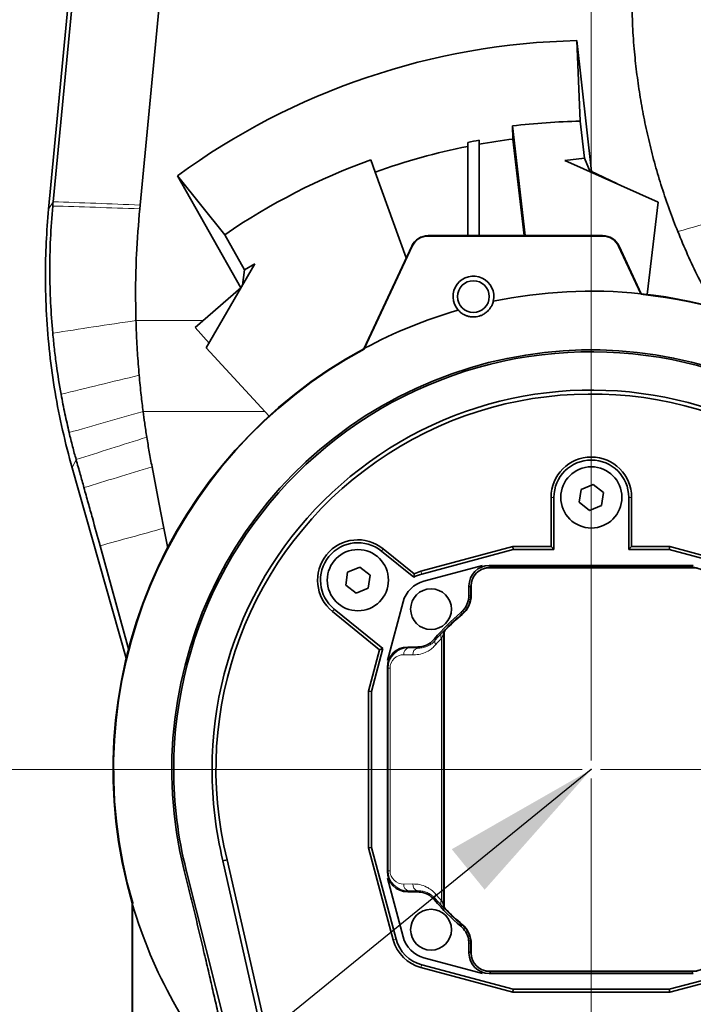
# Model space of a CAD drawing. Header units: millimetres. Extents: x 0 to 12118, y 0 to 8400.
# Tile 16 of 128: x 2052 to 2350, y 4040 to 4475. Entities that reach past the tile are written whole.
import ezdxf

# ---------------------------------------------------------------- set-up
doc = ezdxf.new("R2010")
doc.units = ezdxf.units.MM
doc.header["$LTSCALE"] = 20
doc.header["$PDSIZE"] = -1
doc.styles.add('SLDTEXTSTYLE0', font='TXT', dxfattribs={"width": 0.605})
doc.dimstyles.new('SLDDIMSTYLE1', dxfattribs={"dimtxt": 70, "dimasz": 70, "dimexe": 0, "dimexo": 0.0625, "dimgap": 17.5, "dimtad": 1, "dimdec": 1, "dimrnd": 1e-09, "dimzin": 12, "dimdsep": 46, "dimtxsty": 'SLDTEXTSTYLE0', "dimsah": 1, "dimcen": 0.09, "dimadec": 0, "dimazin": 3, "dimtfac": 1, "dimtmove": 0, "dimatfit": 0, "dimfxl": 1, "dimfrac": 2, "dimtolj": 1, "dimtzin": 12, "dimarcsym": 0})
doc.dimstyles.new('SLDDIMSTYLE2', dxfattribs={"dimtxt": 70, "dimasz": 70, "dimexe": 0, "dimexo": 0.0625, "dimgap": 17.5, "dimtad": 1, "dimdec": 1, "dimrnd": 1e-09, "dimzin": 12, "dimdsep": 46, "dimtxsty": 'SLDTEXTSTYLE0', "dimsah": 1, "dimcen": 0.09, "dimadec": 0, "dimazin": 3, "dimtfac": 1, "dimtofl": 0, "dimtmove": 0, "dimatfit": 3, "dimfxl": 1, "dimfrac": 2, "dimtolj": 1, "dimtzin": 12, "dimarcsym": 0})
doc.dimstyles.new('SLDDIMSTYLE4', dxfattribs={"dimtxt": 0.18, "dimasz": 70, "dimexe": 0, "dimexo": 0.0625, "dimgap": 0, "dimtad": 0, "dimtih": 1, "dimtoh": 1, "dimdec": 0, "dimrnd": 1e-09, "dimzin": 0, "dimdsep": 46, "dimtxsty": 'Standard', "dimsah": 1, "dimcen": 0.09, "dimadec": 0, "dimazin": 0, "dimtfac": 70, "dimtdec": 0, "dimtofl": 0, "dimtmove": 0, "dimatfit": 3, "dimfxl": 1, "dimfrac": 2, "dimtolj": 1, "dimtzin": 0, "dimarcsym": 0})

# ---------------------------------------------------------------- blocks, each defined once
blk = doc.blocks.new('_D_43')
at = {"color": 7, "linetype": 'Continuous', "lineweight": 0}
for p, q in [((1898.44, 4693.87), (1898.44, 4813.87)), ((2341.63, 4693.87), (1868.44, 4693.87)), ((1898.44, 4693.87), (1898.44, 4543.87)), ((2341.63, 4543.87), (1868.44, 4543.87)), ((1898.44, 4543.87), (1898.44, 4423.87))]:
    blk.add_line(p, q, dxfattribs=at)
at = {"color": 7, "linetype": 'Continuous', "lineweight": 18}
for centre, start, end in [((1844.72, 4591.65), 63.4349, 116.5651), ((1844.72, 4646.09), 243.4349, 296.5651)]:
    blk.add_arc(centre, 120.11, start, end, dxfattribs=at)
for points in [[(1898.44, 4693.87), (1908.44, 4763.87), (1888.44, 4763.87)], [(1898.44, 4543.87), (1888.44, 4473.87), (1908.44, 4473.87)]]:
    blk.add_solid(points, dxfattribs=at)
at = {"color": 7, "linetype": 'Continuous', "lineweight": 18, "insert": (1808.2, 4538.66), "char_height": 70, "attachment_point": 1, "rotation": 90, "style": 'SLDTEXTSTYLE0'}
blk.add_mtext('150', dxfattribs=at)
blk = doc.blocks.new('_D_45')
at = {"color": 7, "linetype": 'Continuous', "lineweight": 0}
for p, q in [((2195.63, 4697.87), (2195.63, 4868.1)), ((2304.63, 4147.87), (2304.63, 4868.1)), ((2195.63, 4838.1), (1805.55, 4838.1)), ((2195.63, 4838.1), (2304.63, 4838.1)), ((2304.63, 4838.1), (2424.63, 4838.1))]:
    blk.add_line(p, q, dxfattribs=at)
at = {"color": 7, "linetype": 'Continuous', "lineweight": 18}
for centre, start, end in [((1925.66, 4891.82), 153.4349, 206.5651), ((1871.22, 4891.82), 333.4349, 26.5651)]:
    blk.add_arc(centre, 120.11, start, end, dxfattribs=at)
for points in [[(2195.63, 4838.1), (2125.63, 4848.1), (2125.63, 4828.1)], [(2304.63, 4838.1), (2374.63, 4828.1), (2374.63, 4848.1)]]:
    blk.add_solid(points, dxfattribs=at)
at = {"color": 7, "linetype": 'Continuous', "lineweight": 18, "insert": (1818.23, 4928.34), "char_height": 70, "attachment_point": 1, "style": 'SLDTEXTSTYLE0'}
blk.add_mtext('109', dxfattribs=at)
blk = doc.blocks.new('_D_46')
at = {"color": 7, "linetype": 'Continuous', "lineweight": 0}
for p, q in [((2341.63, 4543.87), (1866.89, 4543.87)), ((1896.89, 4143.87), (1896.89, 4543.87)), ((2300.63, 4143.87), (1866.89, 4143.87))]:
    blk.add_line(p, q, dxfattribs=at)
at = {"color": 7, "linetype": 'Continuous', "lineweight": 18}
for centre, start, end in [((1843.18, 4316.65), 63.4349, 116.5651), ((1843.18, 4371.09), 243.4349, 296.5651)]:
    blk.add_arc(centre, 120.11, start, end, dxfattribs=at)
for points in [[(1896.89, 4543.87), (1886.89, 4473.87), (1906.89, 4473.87)], [(1896.89, 4143.87), (1906.89, 4213.87), (1886.89, 4213.87)]]:
    blk.add_solid(points, dxfattribs=at)
at = {"color": 7, "linetype": 'Continuous', "lineweight": 18, "insert": (1806.66, 4263.66), "char_height": 70, "attachment_point": 1, "rotation": 90, "style": 'SLDTEXTSTYLE0'}
blk.add_mtext('400', dxfattribs=at)
blk = doc.blocks.new('_D_47')
at = {"color": 7, "linetype": 'Continuous', "lineweight": 0}
for p, q in [((2308.63, 4143.87), (3618.52, 4143.87)), ((3588.52, 4143.87), (3588.52, 3778.87)), ((2578.63, 3778.87), (3618.52, 3778.87))]:
    blk.add_line(p, q, dxfattribs=at)
at = {"color": 7, "linetype": 'Continuous', "lineweight": 18}
for points in [[(3588.52, 4143.87), (3578.52, 4073.87), (3598.52, 4073.87)], [(3588.52, 3778.87), (3598.52, 3848.87), (3578.52, 3848.87)]]:
    blk.add_solid(points, dxfattribs=at)
at = {"color": 7, "linetype": 'Continuous', "lineweight": 18, "insert": (3498.29, 3881.16), "char_height": 70, "attachment_point": 1, "rotation": 90, "style": 'SLDTEXTSTYLE0'}
blk.add_mtext('365', dxfattribs=at)
blk = doc.blocks.new('_D_48')
at = {"color": 7, "linetype": 'Continuous', "lineweight": 0}
for p, q in [((2304.63, 4139.87), (2304.63, 3155.59)), ((2574.63, 3934.87), (2574.63, 3155.59)), ((2304.63, 3185.59), (2574.63, 3185.59))]:
    blk.add_line(p, q, dxfattribs=at)
at = {"color": 7, "linetype": 'Continuous', "lineweight": 18}
for points in [[(2304.63, 3185.59), (2374.63, 3175.59), (2374.63, 3195.59)], [(2574.63, 3185.59), (2504.63, 3195.59), (2504.63, 3175.59)]]:
    blk.add_solid(points, dxfattribs=at)
at = {"color": 7, "linetype": 'Continuous', "lineweight": 18, "insert": (2359.42, 3275.82), "char_height": 70, "attachment_point": 1, "style": 'SLDTEXTSTYLE0'}
blk.add_mtext('270', dxfattribs=at)

msp = doc.modelspace()

# ---------------------------------------------------------------- linework, layer by layer
at = {"color": 7, "linetype": 'Continuous', "lineweight": 35}
for p, q in [((2105.32018, 4811.870777), (2065.167647, 4391.049059)), ((2298.191632, 4465.377524), (2299.738339, 4429.828965)), ((2298.191632, 4465.377524), (2304.776521, 4407.582699)), ((2270.041034, 4421.954558), (2269.788085, 4427.740708)), ((2269.788085, 4427.740708), (2275.436069, 4379.370777)), ((2299.738339, 4429.828965), (2301.637813, 4413.561664)), ((2250.1154, 4420.509409), (2250.1154, 4418.743838)), ((2250.1154, 4379.370777), (2250.1154, 4418.743838)), ((2255.1154, 4419.688347), (2255.1154, 4421.44791)), ((2255.1154, 4419.688347), (2255.1154, 4379.370777)), ((2275.013389, 4379.370777), (2270.041034, 4421.954558)), ((2301.637813, 4413.561664), (2292.951655, 4412.562391)), ((2304.187085, 4407.52687), (2301.637813, 4413.561664)), ((2209.293221, 4407.38179), (2207.329027, 4412.810903)), ((2292.951655, 4412.562391), (2334.102743, 4394.1192)), ((2121.999787, 4405.742963), (2142.929072, 4379.771731)), ((2149.995387, 4356.260907), (2121.999787, 4405.742963)), ((2222.968199, 4369.583576), (2209.293221, 4407.38179)), ((2304.470713, 4407.399752), (2304.430049, 4407.747998)), ((2304.430049, 4407.747998), (2315.846089, 4402.301509)), ((2105.36152, 4391.176987), (2105.51952, 4392.832921)), ((2334.102743, 4394.1192), (2329.222391, 4353.432571)), ((2151.572818, 4364.289448), (2142.929072, 4379.771731)), ((2309.628607, 4379.370777), (2232.628607, 4379.370777)), ((2232.628607, 4379.161252), (2309.628607, 4379.161252)), ((2225.378145, 4374.751723), (2204.264038, 4329.472375)), ((2225.568039, 4374.663174), (2204.572967, 4329.639097)), ((2326.445907, 4353.739797), (2316.689176, 4374.663174)), ((2326.688939, 4353.714389), (2316.87907, 4374.751723)), ((2156.159092, 4366.910759), (2134.716367, 4329.807172)), ((2156.159092, 4366.910759), (2151.572818, 4364.289448)), ((2150.751568, 4357.553808), (2151.572818, 4364.289448)), ((2129.817378, 4338.832764), (2150.013345, 4356.276417)), ((2326.445907, 4353.739797), (2326.537624, 4353.502191)), ((2326.537624, 4353.502191), (2326.688939, 4353.714389)), ((2103.712384, 4341.895362), (2103.712427, 4341.893836)), ((2135.968072, 4331.97307), (2129.817378, 4338.832764)), ((2134.716367, 4329.807172), (2162.425153, 4299.752712)), ((2204.264038, 4329.472375), (2204.437895, 4329.308518)), ((2204.572967, 4329.639097), (2204.437895, 4329.308518)), ((2106.867401, 4301.798096), (2106.866982, 4301.801333)), ((2075.562861, 4276.8999), (2099.412668, 4192.936225)), ((2300.081426, 4267.428371), (2299.27405, 4261.7116)), ((2305.435984, 4269.587548), (2300.081426, 4267.428371)), ((2309.983165, 4266.029954), (2305.435984, 4269.587548)), ((2309.175788, 4260.313183), (2309.983165, 4266.029954)), ((2286.844617, 4263.870777), (2286.844617, 4242.154767)), ((2288.128607, 4240.870777), (2288.128607, 4263.870777)), ((2299.27405, 4261.7116), (2303.821231, 4258.154005)), ((2321.128607, 4263.870777), (2321.128607, 4240.870777)), ((2322.412598, 4242.154767), (2322.412598, 4263.870777)), ((2303.821231, 4258.154005), (2309.175788, 4260.313183)), ((2116.029221, 4250.306005), (2117.731079, 4241.490875)), ((2212.019325, 4240.188069), (2226.270064, 4228.635286)), ((2226.429461, 4230.158977), (2212.827906, 4241.18548)), ((2270.042721, 4242.154767), (2229.444503, 4231.276508)), ((2229.776824, 4230.036268), (2270.211761, 4240.870777)), ((2286.844617, 4242.154767), (2270.042721, 4242.154767)), ((2270.211761, 4240.870777), (2270.042721, 4242.154767)), ((2270.211761, 4240.870777), (2288.128607, 4240.870777)), ((2286.844617, 4242.154767), (2288.128607, 4240.870777)), ((2321.128607, 4240.870777), (2322.412598, 4242.154767)), ((2321.128607, 4240.870777), (2339.045453, 4240.870777)), ((2339.214494, 4242.154767), (2322.412598, 4242.154767)), ((2339.045453, 4240.870777), (2339.214494, 4242.154767)), ((2339.045453, 4240.870777), (2379.48039, 4230.036268)), ((2379.812711, 4231.276508), (2339.214494, 4242.154767)), ((2197.081426, 4230.928371), (2196.27405, 4225.2116)), ((2202.435984, 4233.087548), (2197.081426, 4230.928371)), ((2206.983165, 4229.529954), (2202.435984, 4233.087548)), ((2256.628607, 4233.870777), (2230.75406, 4226.937713)), ((2349.629978, 4233.870777), (2259.627236, 4233.870777)), ((2349.628607, 4232.870777), (2259.628607, 4232.870777)), ((2348.827045, 4233.067844), (2260.430169, 4233.067844)), ((2206.175788, 4223.813183), (2206.983165, 4229.529954)), ((2226.270064, 4228.635286), (2226.429461, 4230.158977)), ((2196.27405, 4225.2116), (2200.821231, 4221.654005)), ((2200.821231, 4221.654005), (2206.175788, 4223.813183)), ((2250.628607, 4224.872148), (2250.628607, 4220.707554)), ((2251.43154, 4224.069215), (2251.43154, 4220.330434)), ((2251.628607, 4224.870777), (2251.628607, 4220.708268)), ((2190.429309, 4213.556073), (2211.230928, 4196.692625)), ((2212.686852, 4197.165248), (2191.23789, 4214.553484)), ((2221.561671, 4217.745325), (2214.628607, 4191.870777)), ((2239.43154, 4084.19263), (2239.43154, 4203.548923)), ((2239.628607, 4203.870777), (2239.628607, 4083.870777)), ((2211.230928, 4196.692625), (2206.344617, 4178.456663)), ((2207.628607, 4178.287623), (2212.686852, 4197.165248)), ((2211.230928, 4196.692625), (2212.686852, 4197.165248)), ((2227.79183, 4197.870777), (2223.627236, 4197.870777)), ((2214.628607, 4188.872148), (2214.628607, 4098.869406)), ((2207.628607, 4178.287623), (2206.344617, 4178.456663)), ((2206.344617, 4178.456663), (2206.344617, 4109.28489)), ((2207.628607, 4109.453931), (2207.628607, 4178.287623)), ((2207.628607, 4109.453931), (2206.344617, 4109.28489)), ((2206.344617, 4109.28489), (2217.222876, 4068.686673)), ((2218.463116, 4069.018994), (2207.628607, 4109.453931)), ((2142.113141, 4103.523392), (2143.887201, 4103.94699)), ((2142.113141, 4103.523392), (2158.870575, 4029.002069)), ((2143.887201, 4103.94699), (2160.578255, 4031.145572)), ((2155.1391, 3983.306999), (2125.891053, 4099.448667)), ((2214.628607, 4095.870777), (2221.561671, 4069.996229)), ((2223.627236, 4089.870777), (2227.79183, 4089.870777)), ((2102.26209, 4084.937532), (2102.035273, 4084.905186)), ((2102.035273, 4084.905186), (2102.035273, 3994.404346)), ((2102.244797, 4084.190013), (2102.26209, 4084.937532)), ((2102.244797, 3994.303283), (2102.244797, 4084.190013)), ((2250.628607, 4067.034), (2250.628607, 4062.869406)), ((2251.43154, 4067.41112), (2251.43154, 4063.672339)), ((2251.628607, 4067.033286), (2251.628607, 4062.870777)), ((2270.211761, 4046.870777), (2229.776824, 4057.705285)), ((2230.75406, 4060.803841), (2256.628607, 4053.870777)), ((2379.48039, 4057.705285), (2339.045453, 4046.870777)), ((2229.444503, 4056.465046), (2270.042721, 4045.586786)), ((2259.627236, 4053.870777), (2349.629978, 4053.870777)), ((2259.628607, 4054.870777), (2349.628607, 4054.870777)), ((2260.430169, 4054.67371), (2348.827045, 4054.67371)), ((2339.214494, 4045.586786), (2379.812711, 4056.465046)), ((2270.211761, 4046.870777), (2270.042721, 4045.586786)), ((2270.042721, 4045.586786), (2339.214494, 4045.586786)), ((2339.045453, 4046.870777), (2270.211761, 4046.870777)), ((2339.045453, 4046.870777), (2339.214494, 4045.586786))]:
    msp.add_line(p, q, dxfattribs=at)
at = {"color": 8, "linetype": 'Continuous', "lineweight": 18}
for p, q in [((2065.167647, 4391.049059), (2067.142183, 4394.312814)), ((2232.628607, 4379.161252), (2232.628607, 4379.370777)), ((2309.628607, 4379.161252), (2309.628607, 4379.370777)), ((2225.378145, 4374.751723), (2225.568039, 4374.663174)), ((2316.87907, 4374.751723), (2316.689176, 4374.663174)), ((2103.712384, 4341.895362), (2133.363203, 4341.895362)), ((2160.536422, 4301.801333), (2106.866982, 4301.801333)), ((2075.562861, 4276.8999), (2077.310028, 4280.550956)), ((2288.128607, 4263.870777), (2286.844617, 4263.870777)), ((2321.128607, 4263.870777), (2322.412598, 4263.870777)), ((2212.019325, 4240.188069), (2212.827906, 4241.18548)), ((2229.776824, 4230.036268), (2229.444503, 4231.276508)), ((2259.627236, 4233.870777), (2260.430169, 4233.067844)), ((2348.827045, 4233.067844), (2349.629978, 4233.870777)), ((2251.43154, 4224.069215), (2250.628607, 4224.872148)), ((2191.23789, 4214.553484), (2190.429309, 4213.556073)), ((2240.23519, 4205.637868), (2240.266704, 4205.625632)), ((2235.801818, 4200.838711), (2238.419508, 4203.795192)), ((2238.522106, 4085.959181), (2238.522106, 4201.782372)), ((2239.400329, 4203.561474), (2239.400329, 4084.18008)), ((2223.627236, 4197.870777), (2224.036862, 4197.461152)), ((2224.036862, 4197.461152), (2228.016626, 4197.391685)), ((2225.895305, 4194.392142), (2221.915541, 4194.461609)), ((2214.931658, 4188.569097), (2214.628607, 4188.872148)), ((2214.931658, 4188.569097), (2215.80988, 4188.569097)), ((2214.931658, 4099.172456), (2214.931658, 4188.569097)), ((2215.80988, 4188.569097), (2215.80988, 4099.172456)), ((2120.383589, 4143.870777), (2137.271892, 4143.870777)), ((2125.891053, 4099.448667), (2125.021664, 4099.232595)), ((2214.628607, 4098.869406), (2214.931658, 4099.172456)), ((2214.931658, 4099.172456), (2215.80988, 4099.172456)), ((2221.915541, 4093.279945), (2225.895305, 4093.349412)), ((2224.036862, 4090.280402), (2223.627236, 4089.870777)), ((2228.016626, 4090.349869), (2224.036862, 4090.280402)), ((2238.419508, 4083.946361), (2235.801818, 4086.902843)), ((2240.266704, 4082.115922), (2240.23519, 4082.103686)), ((2218.463116, 4069.018994), (2217.222876, 4068.686673)), ((2250.628607, 4062.869406), (2251.43154, 4063.672339)), ((2229.776824, 4057.705285), (2229.444503, 4056.465046)), ((2260.430169, 4054.67371), (2259.627236, 4053.870777)), ((2349.629978, 4053.870777), (2348.827045, 4054.67371))]:
    msp.add_line(p, q, dxfattribs=at)
at = {"color": 7, "linetype": 'Continuous', "lineweight": 35, "flags": 128}
for points in [[(2067.142151, 4394.312761), (2096.351376, 4697.029268), (2115.842799, 4899.033116), (2134.010782, 5087.321177)], [(2169.156234, 5059.782438), (2144.071246, 4796.877324), (2124.795381, 4594.855123), (2105.51952, 4392.832921)], [(2116.029221, 4250.306005), (2114.709831, 4257.139066), (2113.390425, 4263.972124), (2110.808194, 4277.345303)], [(2100.481089, 4197.025402), (2100.181056, 4198.109646), (2087.890825, 4242.523766)]]:
    msp.add_lwpolyline(points, dxfattribs=at)
at = {"color": 8, "linetype": 'Continuous', "lineweight": 18, "flags": 128}
for points in [[(2250.628607, 4220.707554), (2251.030802, 4220.518884), (2251.43154, 4220.330434)], [(2247.802898, 4212.623635), (2247.466582, 4212.798333), (2247.029101, 4213.02493)], [(2235.474454, 4201.470283), (2235.648646, 4201.133853), (2235.801818, 4200.838711)], [(2239.43154, 4203.548923), (2239.405213, 4203.55951), (2239.400329, 4203.561474)], [(2228.016626, 4197.391685), (2227.941852, 4197.550889), (2227.79183, 4197.870777)], [(2227.79183, 4089.870777), (2227.941852, 4090.190664), (2228.016626, 4090.349869)], [(2239.400329, 4084.18008), (2239.405213, 4084.182044), (2239.43154, 4084.19263)], [(2247.029101, 4074.716624), (2247.365531, 4074.890816), (2247.802898, 4075.117919)], [(2251.43154, 4067.41112), (2251.030802, 4067.22267), (2250.628607, 4067.034)]]:
    msp.add_lwpolyline(points, dxfattribs=at)
at = {"color": 7, "linetype": 'Continuous', "lineweight": 35}
for centre, radius in [((2252.6154, 4352.484358), 7), ((2304.628607, 4263.870777), 13.5), ((2201.628607, 4227.370777), 13.5), ((2233.917929, 4214.581455), 9), ((2233.917929, 4073.160099), 9)]:
    msp.add_circle(centre, radius, dxfattribs=at)
for centre, radius, start, end in [((2304.628607, 4143.870777), 286, 90.9797392, 96.9971521), ((2304.628607, 4143.870777), 280.226497, 101.21742453, 109.88956672), ((2304.628607, 4143.870777), 281.958548, 100.11384183, 101.14763099), ((2304.628607, 4143.870777), 280.226497, 97.08993795, 100.17701814), ((2304.628607, 4143.870777), 286, 109.88956672, 124.42889101), ((2232.628607, 4371.370777), 8, 90, 155), ((2232.628607, 4371.370777), 7.790475, 90, 155), ((2309.628607, 4371.370777), 8, 25, 90), ((2309.628607, 4371.370777), 7.790475, 25, 90), ((2252.6154, 4352.484358), 9, 346.53282856, 221.46717144), ((2304.628607, 4143.870777), 211, 84.06503586, 101.83107375), ((2304.628607, 4143.870777), 210.773183, 37.25854646, 84.03355879), ((2304.628607, 4143.870777), 211, 37.26927153, 83.99868224), ((2304.628607, 4143.870777), 211, 106.16892625, 118.30710227), ((2304.628607, 4143.870777), 211, 118.40242662, 196.22784571), ((2304.628607, 4143.870777), 210.773183, 118.38204184, 196.23663377), ((2304.628607, 4143.870777), 185.070855, 30.22557927, 193.95708626), ((2304.628607, 4143.870777), 184.245018, 64.31289677, 180), ((2304.628607, 4143.870777), 167.356716, 64.25985018, 180), ((2304.628607, 4143.870777), 165.625205, 56, 193.94846017), ((2304.628607, 4263.870777), 17.783991, 0, 180), ((2304.628607, 4263.870777), 16.5, 0, 180), ((2201.628607, 4227.370777), 17.783991, 50.96902287, 230.96902287), ((2201.628607, 4227.370777), 16.5, 50.96902287, 230.96902287), ((2233.917929, 4214.581455), 17.283991, 105, 115.67464877), ((2259.628607, 4224.870777), 8, 90, 180), ((2349.628607, 4224.870777), 8, 0, 90), ((2234.118707, 4214.380677), 13, 105, 165), ((2233.917929, 4214.581455), 16, 105, 118.55431037), ((2240.628607, 4220.708268), 11, 309.7918195, 0), ((2304.628607, 4143.870777), 90, 129.79141064, 140.20858936), ((2304.628607, 4143.870777), 89, 129.7918195, 136.39718103), ((2304.628607, 4143.870777), 89.197067, 129.57446054, 136.18423265), ((2241.628607, 4203.870777), 2, 136.39718103, 180), ((2304.628607, 4143.870777), 211, 196.43020951, 221.67319299), ((2304.628607, 4143.870777), 90, 219.79141064, 230.20858936), ((2241.628607, 4083.870777), 2, 180, 223.60281897), ((2304.628607, 4143.870777), 89, 223.60281897, 230.2081805), ((2304.628607, 4143.870777), 89.197067, 223.81576735, 230.42553946), ((2240.628607, 4067.033286), 11, 0, 50.2081805), ((2233.917929, 4073.160099), 17.283991, 195, 255), ((2233.917929, 4073.160099), 16, 195, 255), ((2234.118707, 4073.360877), 13, 195, 255), ((2259.628607, 4062.870777), 8, 180, 270), ((2349.628607, 4062.870777), 8, 270, 0)]:
    msp.add_arc(centre, radius, start, end, dxfattribs=at)
at = {"color": 8, "linetype": 'Continuous', "lineweight": 18}
for centre, radius, start, end in [((2242.400815, 4203.561094), 3.000487, 136.19981726, 179.99275631), ((2237.359028, 4200.027245), 1.755956, 152.47587437, 218.8340527), ((2239.992541, 4202.866349), 1.826796, 149.43902141, 216.39692657), ((2224.613284, 4194.803612), 2.719335, 102.23793376, 187.22505868), ((2228.593048, 4194.734145), 2.719335, 102.23793376, 187.22505868), ((2224.613284, 4092.937942), 2.719335, 172.77494132, 257.76206624), ((2228.593048, 4093.007409), 2.719335, 172.77494132, 257.76206624), ((2237.359028, 4087.714309), 1.755956, 141.1659473, 207.52412563), ((2566.055134, 3915.321801), 372.165698, 152.54614994, 152.65566738), ((2239.992541, 4084.875205), 1.826796, 143.60307343, 210.56097859), ((2242.400815, 4084.180459), 3.000487, 180.00724369, 223.80018274)]:
    msp.add_arc(centre, radius, start, end, dxfattribs=at)
at = {"color": 7, "linetype": 'Continuous', "lineweight": 35}
for centre, major_axis, ratio, start_param, end_param in [((2304.628607, 4155.84215), (0, 309.602397), 0.9992521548, 0.020808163, 0.6314592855), ((2259.629978, 4224.869406), (-6.3659, 6.3659), 0.9996954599, 5.497939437, 7.0684311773), ((2260.432911, 4224.066473), (-6.3659, 6.3659), 0.9996954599, 5.497939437, 5.8211856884), ((2348.824303, 4224.066473), (6.3659, 6.3659), 0.9996954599, 0.4619996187, 0.7852458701), ((2260.432911, 4224.066473), (-6.3659, 6.3659), 0.9996954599, 0.4619996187, 0.7852458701), ((2223.629978, 4188.869406), (-6.3659, 6.3659), 0.9996954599, 5.497939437, 7.0684311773), ((2302.316222, 4143.870777), (181.932632, 0), 0.9999192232, 3.1415926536, 3.3882745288), ((2307.882992, 4143.870777), (170.611101, 0), 0.9998180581, 3.1415926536, 3.3803861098), ((2223.629978, 4098.872148), (-6.3659, -6.3659), 0.9996954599, 5.497939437, 7.0684311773), ((2259.629978, 4062.872148), (-6.3659, -6.3659), 0.9996954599, 5.497939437, 7.0684311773), ((2260.432911, 4063.675081), (-6.3659, -6.3659), 0.9996954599, 5.497939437, 5.8211856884), ((2260.432911, 4063.675081), (-6.3659, -6.3659), 0.9996954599, 0.4619996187, 0.7852458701), ((2348.824303, 4063.675081), (6.3659, -6.3659), 0.9996954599, 5.497939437, 5.8211856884)]:
    msp.add_ellipse(centre, major_axis=major_axis, ratio=ratio, start_param=start_param, end_param=end_param, dxfattribs=at)
at = {"color": 8, "linetype": 'Continuous', "lineweight": 18}
for centre, major_axis, ratio, start_param, end_param in [((2301.01994, 4143.870777), (85.210059, 0), 0.9998476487, 2.3941888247, 2.438982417), ((2224.038722, 4188.460662), (8.416563, -3.537182), 0.9834151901, 1.9629149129, 3.5334066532), ((2221.917401, 4188.460662), (5.643148, -2.395374), 0.9751955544, 1.9635715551, 3.5340632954), ((2224.038722, 4099.280891), (8.416563, 3.537182), 0.9834151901, 2.749778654, 4.3202703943), ((2221.917401, 4099.280891), (5.643148, 2.395374), 0.9751955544, 2.7491220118, 4.3196137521), ((2301.01994, 4143.870777), (85.210059, 0), 0.9998476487, 3.8442028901, 3.8889964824)]:
    msp.add_ellipse(centre, major_axis=major_axis, ratio=ratio, start_param=start_param, end_param=end_param, dxfattribs=at)
at = {"color": 7, "linetype": 'Continuous', "lineweight": 35}
for points, knots in [([(2323.302244, 4506.381275), (2323.057831, 4502.564381), (2322.569003, 4494.930553), (2322.45158, 4483.426643), (2322.779798, 4471.902395), (2323.562204, 4460.860651), (2324.713704, 4450.342811), (2326.173829, 4440.338106), (2327.994701, 4430.374886), (2330.187007, 4420.413166), (2332.750047, 4410.483423), (2335.705065, 4400.586779), (2339.007503, 4390.777821), (2341.527565, 4384.342076), (2342.787591, 4381.124216)], [0, 0, 0, 0, 0.0897288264, 0.1794585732, 0.2698211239, 0.360184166, 0.4391072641, 0.5180304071, 0.5973593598, 0.6766883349, 0.7572919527, 0.837895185, 0.9189479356, 1, 1, 1, 1]), ([(2066.966643, 4392.420402), (2066.594695, 4387.575849), (2065.8508, 4377.886737), (2065.621541, 4363.669396), (2065.939477, 4349.80867), (2066.649676, 4340.833634), (2067.005112, 4336.341858)], [0, 0, 0, 0, 0.2595401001, 0.519080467, 0.7593121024, 1, 1, 1, 1]), ([(2067.143394, 4394.312719), (2067.127705, 4394.14951), (2067.096329, 4393.823091), (2067.036937, 4393.192331), (2066.994358, 4392.724749), (2066.966643, 4392.420402)], [0, 0, 0, 0, 0.2587676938, 0.5175353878, 1, 1, 1, 1]), ([(2065.168839, 4391.048947), (2064.769121, 4386.149867), (2063.969677, 4376.351623), (2063.63929, 4360.798801), (2064.081679, 4344.445877), (2065.505611, 4327.338356), (2067.884921, 4310.340821), (2071.138011, 4293.481856), (2074.088679, 4282.42724), (2075.56394, 4276.900204)], [0, 0, 0, 0, 0.1279083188, 0.2558188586, 0.4046699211, 0.5535174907, 0.7023573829, 0.8511860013, 1, 1, 1, 1]), ([(2103.712384, 4341.895362), (2103.6286, 4346.752179), (2103.461033, 4356.46578), (2103.891001, 4372.912431), (2104.821053, 4384.464468), (2105.361242, 4391.174074)], [0, 0, 0, 0, 0.2953711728, 0.5907403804, 1, 1, 1, 1]), ([(2342.787591, 4381.124216), (2344.201226, 4377.720973), (2347.028495, 4370.914493), (2351.773403, 4360.999743), (2355.734722, 4353.246002), (2358.249871, 4348.903092), (2358.950761, 4347.692864)], [0, 0, 0, 0, 0.297470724, 0.5949409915, 0.8871232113, 1, 1, 1, 1]), ([(2261.367931, 4350.388364), (2261.211357, 4349.855401), (2260.928426, 4348.892333), (2260.132117, 4347.439182), (2259.140226, 4346.215029), (2257.90599, 4345.150531), (2256.613953, 4344.370394), (2255.176973, 4343.81925), (2253.838005, 4343.535202), (2252.310914, 4343.442653), (2250.829976, 4343.619197), (2249.469346, 4344.016804), (2248.157263, 4344.621403), (2246.906931, 4345.448174), (2246.216722, 4346.165656), (2245.871382, 4346.524641)], [0, 0, 0, 0, 0.11964203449, 0.21619421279, 0.312433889, 0.37701260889, 0.4420475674, 0.48732771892, 0.53277600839, 0.57589930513, 0.64919419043, 0.71683855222, 0.78466482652, 0.89225915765, 1, 1, 1, 1]), ([(2103.712427, 4341.893836), (2103.791667, 4339.533795), (2103.950147, 4334.813714), (2104.390041, 4326.758072), (2104.854357, 4321.069386), (2105.126275, 4317.737904)], [0, 0, 0, 0, 0.2929699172, 0.5859399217, 1, 1, 1, 1]), ([(2067.005112, 4336.341858), (2067.236993, 4333.992393), (2067.700756, 4329.293463), (2068.835829, 4320.27897), (2069.956245, 4313.648935), (2070.683209, 4309.347149)], [0, 0, 0, 0, 0.25989893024, 0.51979787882, 1, 1, 1, 1]), ([(2105.126275, 4317.737904), (2105.262622, 4316.26799), (2105.535317, 4313.328146), (2106.094527, 4308.013094), (2106.571869, 4304.174502), (2106.866982, 4301.801333)], [0, 0, 0, 0, 0.2762831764, 0.5525695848, 1, 1, 1, 1]), ([(2070.683209, 4309.347149), (2070.95239, 4307.89828), (2071.490752, 4305.000542), (2072.635209, 4299.362093), (2073.596911, 4295.190262), (2074.227316, 4292.455588)], [0, 0, 0, 0, 0.2562236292, 0.5124475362, 1, 1, 1, 1]), ([(2108.503775, 4290.442455), (2108.341482, 4291.481169), (2108.016894, 4293.558599), (2107.460843, 4297.342476), (2107.094722, 4300.09135), (2106.867401, 4301.798096)], [0, 0, 0, 0, 0.2748945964, 0.5497896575, 1, 1, 1, 1]), ([(2074.227316, 4292.455588), (2074.474007, 4291.434845), (2074.967389, 4289.39336), (2075.976713, 4285.42024), (2076.782776, 4282.479146), (2077.311151, 4280.551256)], [0, 0, 0, 0, 0.2562285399, 0.5124571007, 1, 1, 1, 1]), ([(2110.808194, 4277.345303), (2110.597834, 4278.446744), (2110.177115, 4280.649629), (2109.3861, 4285.011603), (2108.855024, 4288.280464), (2108.503775, 4290.442455)], [0, 0, 0, 0, 0.25295601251, 0.50591286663, 1, 1, 1, 1]), ([(2077.309995, 4280.550886), (2077.61183, 4279.471669), (2078.215502, 4277.313232), (2079.366122, 4273.194661), (2080.214041, 4270.154703), (2080.760795, 4268.194482)], [0, 0, 0, 0, 0.2620911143, 0.5241827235, 1, 1, 1, 1]), ([(2080.760795, 4268.194482), (2081.383242, 4265.960399), (2082.628135, 4261.492235), (2085.006662, 4252.935848), (2086.758375, 4246.612008), (2087.890825, 4242.523766)], [0, 0, 0, 0, 0.2611851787, 0.5223703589, 1, 1, 1, 1]), ([(2247.029101, 4213.02493), (2247.517175, 4213.485704), (2248.819668, 4214.715343), (2250.292173, 4217.342519), (2250.516463, 4219.585877), (2250.628607, 4220.707554)], [0, 0, 0, 0, 0.2305598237, 0.6152802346, 1, 1, 1, 1]), ([(2251.43154, 4220.330434), (2251.319366, 4219.208786), (2251.095017, 4216.965488), (2249.616543, 4214.326584), (2248.301429, 4213.091739), (2247.802898, 4212.623635)], [0, 0, 0, 0, 0.38306652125, 0.7661336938, 1, 1, 1, 1]), ([(2240.266704, 4205.625632), (2240.032733, 4205.320784), (2239.592044, 4204.746597), (2239.437974, 4203.974234), (2239.43222, 4203.593868), (2239.43154, 4203.548923)], [0, 0, 0, 0, 0.4995240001, 0.9408625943, 1, 1, 1, 1]), ([(2227.79183, 4197.870777), (2228.461749, 4197.912461), (2230.249521, 4198.023703), (2233.062341, 4199.099976), (2234.670417, 4200.680181), (2235.474454, 4201.470283)], [0, 0, 0, 0, 0.2305598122, 0.6152802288, 1, 1, 1, 1]), ([(2125.021664, 4099.232595), (2125.801777, 4096.08091), (2127.362047, 4089.777365), (2129.669863, 4080.286795), (2131.934765, 4070.845669), (2134.111637, 4061.634546), (2136.168369, 4052.803175), (2138.117299, 4044.312402), (2139.976983, 4036.088361), (2141.659397, 4028.533127), (2143.169613, 4021.651776), (2144.527, 4015.378769), (2145.819073, 4009.326308), (2146.621217, 4005.496056), (2147.022296, 4003.580896)], [0, 0, 0, 0, 0.0861464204, 0.1722975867, 0.261384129, 0.3504832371, 0.436480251, 0.5224886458, 0.6102917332, 0.6981045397, 0.7732379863, 0.8483751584, 0.9241862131, 1, 1, 1, 1]), ([(2235.474454, 4086.27127), (2235.01368, 4086.759345), (2233.784041, 4088.061838), (2231.156865, 4089.534342), (2228.913508, 4089.758632), (2227.79183, 4089.870777)], [0, 0, 0, 0, 0.2305598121, 0.6152802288, 1, 1, 1, 1]), ([(2239.43154, 4084.19263), (2239.473773, 4083.810673), (2239.553319, 4083.09125), (2239.976885, 4082.427267), (2240.236077, 4082.148823), (2240.266704, 4082.115922)], [0, 0, 0, 0, 0.4995240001, 0.9408625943, 1, 1, 1, 1]), ([(2250.628607, 4067.034), (2250.586923, 4067.703919), (2250.475681, 4069.49169), (2249.399408, 4072.304511), (2247.819203, 4073.912587), (2247.029101, 4074.716624)], [0, 0, 0, 0, 0.2305598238, 0.6152802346, 1, 1, 1, 1]), ([(2247.802898, 4075.117919), (2248.595993, 4074.31688), (2250.182185, 4072.714801), (2251.274346, 4069.894007), (2251.388331, 4068.093619), (2251.43154, 4067.41112)], [0, 0, 0, 0, 0.3830644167, 0.7661294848, 1, 1, 1, 1])]:
    msp.add_open_spline(points, degree=3, knots=knots, dxfattribs=at)
at = {"color": 8, "linetype": 'Continuous', "lineweight": 18}
for points, knots in [([(2415.119352, 4401.71249), (2409.264045, 4400.075495), (2397.529763, 4396.794889), (2379.535247, 4391.695346), (2361.307235, 4386.484627), (2348.952499, 4382.908616), (2342.787591, 4381.124216)], [0, 0, 0, 0, 0.2494977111, 0.5000039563, 0.7505062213, 1, 1, 1, 1]), ([(2105.361247, 4391.174074), (2098.788142, 4391.411024), (2085.64233, 4391.884908), (2073.191747, 4392.241908), (2066.966643, 4392.420402)], [0, 0, 0, 0, 0.50001507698, 1, 1, 1, 1]), ([(2103.712427, 4341.893836), (2097.425118, 4340.965733), (2084.850497, 4339.109526), (2072.953574, 4337.264414), (2067.005112, 4336.341858)], [0, 0, 0, 0, 0.4999999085, 1, 1, 1, 1]), ([(2105.126275, 4317.737904), (2099.226496, 4316.32231), (2087.426938, 4313.491122), (2076.264452, 4310.728473), (2070.683209, 4309.347149)], [0, 0, 0, 0, 0.5000000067, 1, 1, 1, 1]), ([(2106.867401, 4301.798096), (2101.279236, 4300.213816), (2090.102906, 4297.045256), (2079.51918, 4293.985477), (2074.227316, 4292.455588)], [0, 0, 0, 0, 0.4999999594, 1, 1, 1, 1]), ([(2108.503775, 4290.442455), (2103.164925, 4288.760535), (2092.487225, 4285.396693), (2082.369457, 4282.166279), (2077.310573, 4280.551071)], [0, 0, 0, 0, 0.4999999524, 1, 1, 1, 1]), ([(2240.23519, 4205.637868), (2240.192296, 4205.604925), (2240.099571, 4205.533714), (2239.454981, 4204.896007), (2238.78904, 4204.188043), (2238.419508, 4203.795192)], [0, 0, 0, 0, 0.27700958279, 0.59881083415, 1, 1, 1, 1]), ([(2228.016626, 4197.391685), (2228.329952, 4197.393419), (2229.350398, 4197.399069), (2231.089004, 4197.713044), (2232.953108, 4198.485822), (2234.547612, 4199.527039), (2235.381047, 4200.398661), (2235.801818, 4200.838711)], [0, 0, 0, 0, 0.1149193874, 0.3742708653, 0.6387880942, 0.8176372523, 1, 1, 1, 1]), ([(2238.522106, 4201.782372), (2238.696906, 4202.154339), (2238.992718, 4202.783814), (2239.287314, 4203.368231), (2239.386951, 4203.549744), (2239.396981, 4203.558539), (2239.400329, 4203.561474)], [0, 0, 0, 0, 0.4500395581, 0.7615955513, 0.9204317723, 1, 1, 1, 1]), ([(2235.991199, 4198.926143), (2235.466123, 4198.370199), (2234.402225, 4197.243759), (2232.358485, 4195.88112), (2229.920057, 4194.842316), (2227.654651, 4194.411226), (2226.301691, 4194.39655), (2225.895305, 4194.392142)], [0, 0, 0, 0, 0.1818477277, 0.368455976, 0.6241313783, 0.8871011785, 1, 1, 1, 1]), ([(2225.895305, 4093.349412), (2226.904276, 4093.301546), (2228.952538, 4093.204374), (2231.692452, 4092.209318), (2234.095773, 4090.780153), (2235.353131, 4089.476812), (2235.991199, 4088.815411)], [0, 0, 0, 0, 0.2798782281, 0.5681671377, 0.7808591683, 1, 1, 1, 1]), ([(2235.801818, 4086.902843), (2235.316794, 4087.401447), (2234.332165, 4088.413644), (2232.644607, 4089.407737), (2230.845191, 4090.077026), (2229.27851, 4090.342964), (2228.331479, 4090.348146), (2228.016626, 4090.349869)], [0, 0, 0, 0, 0.2090823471, 0.4244499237, 0.6526543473, 0.8845202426, 1, 1, 1, 1]), ([(2238.419508, 4083.946361), (2238.772476, 4083.570823), (2239.410302, 4082.892212), (2240.079115, 4082.226948), (2240.183224, 4082.144727), (2240.23519, 4082.103686)], [0, 0, 0, 0, 0.3829439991, 0.6919944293, 1, 1, 1, 1]), ([(2238.522106, 4085.959181), (2238.689483, 4085.602792), (2238.97447, 4084.995984), (2239.248975, 4084.449029), (2239.373148, 4084.215172), (2239.390323, 4084.192999), (2239.400329, 4084.18008)], [0, 0, 0, 0, 0.43073388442, 0.73339141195, 0.84466513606, 1, 1, 1, 1])]:
    msp.add_open_spline(points, degree=3, knots=knots, dxfattribs=at)
for points in [[(2105.51952, 4392.832921), (2098.949674, 4393.109838), (2085.809981, 4393.663671), (2073.365175, 4394.096384), (2067.142772, 4394.31274)], [(2110.808194, 4277.345303), (2105.666383, 4275.786492), (2095.382762, 4272.66887), (2085.634784, 4269.685944), (2080.760795, 4268.194482)], [(2087.890825, 4242.523766), (2092.454443, 4243.785908), (2101.581679, 4246.310193), (2111.213374, 4248.974068), (2116.029221, 4250.306005)]]:
    msp.add_open_spline(points, degree=3, dxfattribs=at)
at = {"color": 7, "linetype": 'Continuous', "lineweight": 0}
msp.add_point((2304.628607, 4143.870777), dxfattribs=at)

# ---------------------------------------------------------------- dimensions: what is measured, and where the dimension line sits
at = {"color": 7, "linetype": 'Continuous', "lineweight": 18}
dim = msp.add_linear_dim(base=(2304.628607, 4838.100311), p1=(2195.628607, 4693.870777), p2=(2304.628607, 4143.870777), text='(<>)', dimstyle='SLDDIMSTYLE1', dxfattribs=at)
dim.commit()
dim.dimension.update_dxf_attribs({"geometry": '_D_45', "text_midpoint": (1898.439677, 4838.100311), "dimtype": 160})
for base, p1, dimstyle, picture, middle in [((1898.439677, 4543.870777), (2345.628607, 4693.870777), 'SLDDIMSTYLE1', '_D_43', (1898.439677, 4618.870777)), ((1896.892458, 4543.870777), (2304.628607, 4143.870777), 'SLDDIMSTYLE2', '_D_46', (1896.892458, 4343.870777))]:
    dim = msp.add_linear_dim(base=base, p1=p1, p2=(2345.628607, 4543.870777), angle=90, text='(<>)', dimstyle=dimstyle, dxfattribs=at)
    dim.commit()
    dim.dimension.update_dxf_attribs({"geometry": picture, "text_midpoint": middle, "dimtype": 160})
dim = msp.add_linear_dim(base=(3588.522931, 3778.870777), p1=(2304.628607, 4143.870777), p2=(2574.628607, 3778.870777), angle=90, dimstyle='SLDDIMSTYLE2', dxfattribs=at)
dim.commit()
dim.dimension.update_dxf_attribs({"geometry": '_D_47', "text_midpoint": (3588.522931, 3961.370777), "dimtype": 160})
dim = msp.add_linear_dim(base=(2574.628607, 3185.588778), p1=(2304.628607, 4143.870777), p2=(2574.628607, 3938.870777), dimstyle='SLDDIMSTYLE2', dxfattribs=at)
dim.commit()
dim.dimension.update_dxf_attribs({"geometry": '_D_48', "text_midpoint": (2439.628607, 3185.588778), "dimtype": 160})

# ---------------------------------------------------------------- leaders
at = {"color": 7, "linetype": 'Continuous', "lineweight": 0}
msp.add_leader([(2304.628607, 4143.870777), (1983.333333, 3882.777778)], dimstyle='SLDDIMSTYLE4', dxfattribs=at)

doc.saveas('drawing.dxf')
